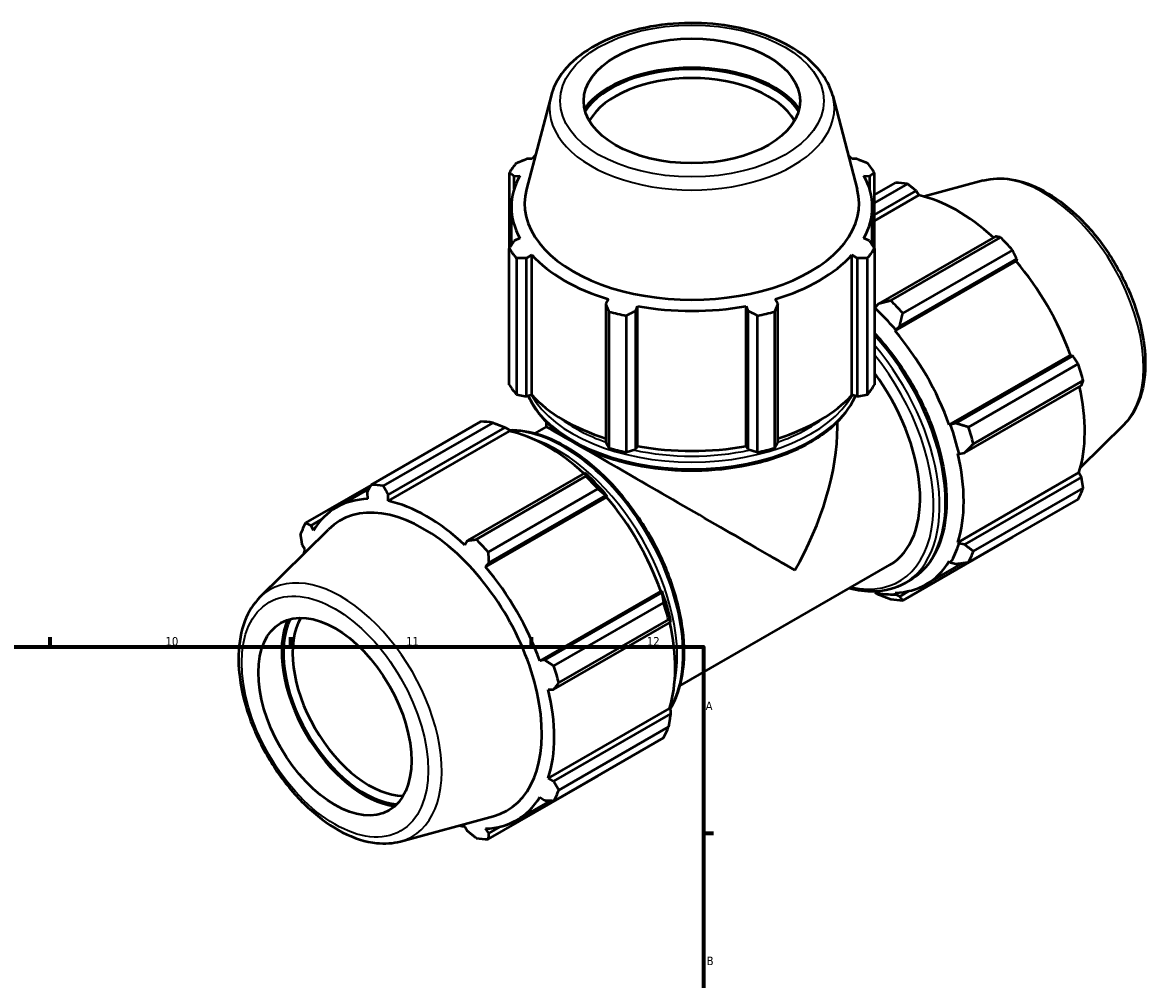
# Model space of a CAD drawing. Header units: millimetres. Extents: x 0 to 952, y 0 to 954.
# Tile 6 of 6: x 623 to 952, y 477 to 756. Entities that reach past the tile are written whole.
import ezdxf

# ---------------------------------------------------------------- set-up
doc = ezdxf.new("R2010")
doc.units = ezdxf.units.MM
for name, color, linetype, lineweight in [('Border (ISO)', 7, 'Continuous', 70), ('Visible (ISO)', 7, 'Continuous', 50), ('Visible Narrow (ISO)', 7, 'Continuous', 35)]:
    doc.layers.add(name, color=color, linetype=linetype, lineweight=lineweight)
doc.styles.add('Note Text (ISO)', font='tahoma.ttf')

# ---------------------------------------------------------------- blocks, each defined once
blk = doc.blocks.new('Borders Default Border')
at = {"layer": 'Border (ISO)'}
for p, q in [((630.75, 574), (630.75, 576.9)), ((700.83, 574), (700.83, 576.9)), ((770.92, 574), (770.92, 576.9)), ((821, 519.75), (823.9, 519.75))]:
    blk.add_line(p, q, dxfattribs=at)
at = {"layer": 'Border (ISO)', "flags": 128}
blk.add_lwpolyline([(20, 20), (20, 574), (821, 574), (821, 20), (20, 20)], dxfattribs=at)
at = {"layer": 'Border (ISO)', "color": 232, "true_color": 0xca0064, "char_height": 2.5, "attachment_point": 7, "style": 'Note Text (ISO)'}
for s, insert in [('10', (664.29, 574.35)), ('11', (734.37, 574.4)), ('12', (804.46, 574.4)), ('A', (821.59, 555.62)), ('B', (821.89, 481.37))]:
    blk.add_mtext(s, dxfattribs=dict(at, insert=insert))

msp = doc.modelspace()

# ---------------------------------------------------------------- linework, layer by layer
at = {"layer": 'Visible (ISO)'}
for p, q in [((776.585, 734.489), (769.438, 707.312)), ((858.61, 734.489), (865.757, 707.312)), ((770.989, 716.065), (769.486, 716.066)), ((865.709, 716.066), (864.205, 716.065)), ((764.435, 712.06), (764.435, 690.026)), ((870.76, 690.026), (870.76, 712.06)), ((765.868, 711.035), (767.484, 711.192)), ((765.868, 707.403), (765.868, 711.035)), ((867.71, 711.192), (869.327, 711.035)), ((869.327, 711.035), (869.327, 707.403)), ((870.76, 705.595), (876.927, 709.146)), ((880.415, 708.808), (870.76, 703.248)), ((902.443, 709.771), (885.247, 705.107)), ((870.76, 699.78), (882.929, 706.787)), ((870.76, 698.043), (883.678, 705.482)), ((882.929, 706.787), (883.678, 705.482)), ((765.052, 690.987), (765.052, 702.093)), ((870.142, 690.987), (870.142, 702.093)), ((767.484, 692.994), (765.868, 692.251)), ((869.327, 692.251), (867.71, 692.994)), ((905.995, 693.504), (871.932, 673.889)), ((875.524, 674.831), (907.47, 693.228)), ((764.435, 650.319), (764.435, 690.026)), ((870.76, 690.026), (870.76, 650.319)), ((910.958, 689.549), (879.012, 671.153)), ((766.478, 687.185), (766.478, 647.478)), ((769.486, 687.22), (770.989, 688.121)), ((769.486, 646.913), (769.486, 687.22)), ((770.989, 647.364), (770.989, 688.121)), ((864.205, 647.364), (864.205, 688.121)), ((864.205, 688.121), (865.709, 687.22)), ((865.709, 687.22), (865.709, 646.913)), ((868.717, 647.478), (868.717, 687.185)), ((876.756, 666.003), (912.007, 686.303)), ((878.108, 667.374), (912.171, 686.989)), ((912.171, 686.989), (912.007, 686.303)), ((793.335, 675.254), (792.552, 673.937)), ((842.643, 673.937), (841.86, 675.254)), ((792.552, 673.937), (792.552, 633.63)), ((801.287, 671.854), (801.797, 673.235)), ((801.287, 631.547), (801.287, 671.854)), ((801.797, 632.478), (801.797, 673.235)), ((833.398, 632.478), (833.398, 673.235)), ((833.398, 673.235), (833.908, 671.854)), ((833.908, 671.854), (833.908, 631.547)), ((842.643, 633.63), (842.643, 673.937)), ((870.892, 672.686), (870.772, 672.314)), ((871.932, 673.889), (870.892, 672.686)), ((793.534, 631.898), (793.534, 671.605)), ((798.466, 670.428), (798.466, 630.722)), ((836.729, 630.722), (836.729, 670.428)), ((841.661, 671.605), (841.661, 631.898)), ((876.756, 666.003), (876.94, 666.307)), ((876.94, 666.307), (878.108, 667.374)), ((892.556, 638.636), (927.808, 658.936)), ((928.482, 658.739), (894.418, 639.123)), ((927.808, 658.936), (928.482, 658.739)), ((898.143, 638.016), (930.089, 656.413)), ((896.977, 630.509), (931.04, 650.125)), ((931.534, 651.548), (899.588, 633.152)), ((766.478, 647.478), (769.486, 646.913)), ((770.989, 647.364), (769.486, 646.913)), ((865.709, 646.913), (864.205, 647.364)), ((865.709, 646.913), (868.717, 647.478)), ((724.237, 621.218), (756.182, 639.614)), ((759.67, 639.276), (727.724, 620.88)), ((775.222, 638.088), (775.222, 639.515)), ((859.972, 638.088), (859.972, 639.515)), ((894.418, 639.123), (892.911, 638.645)), ((764.422, 636.807), (729.171, 616.507)), ((729.2, 618.261), (763.263, 637.876)), ((763.263, 637.876), (764.302, 637.317)), ((764.302, 637.317), (764.422, 636.807)), ((771.837, 636.138), (775.222, 638.088)), ((892.911, 638.645), (892.556, 638.636)), ((943.371, 638.699), (930.706, 626.166)), ((792.552, 633.63), (793.534, 631.898)), ((801.797, 632.478), (801.287, 631.547)), ((833.908, 631.547), (833.398, 632.478)), ((841.661, 631.898), (842.643, 633.63)), ((798.466, 630.722), (801.287, 631.547)), ((833.908, 631.547), (836.729, 630.722)), ((895.035, 630.29), (895.416, 630.21)), ((895.416, 630.21), (896.977, 630.509)), ((786.329, 624.593), (752.266, 604.978)), ((754.78, 605.299), (786.726, 623.696)), ((786.888, 624.311), (786.329, 624.593)), ((895.035, 604.455), (930.286, 624.755)), ((931.04, 623.456), (896.977, 603.84)), ((930.286, 624.755), (931.04, 623.456)), ((724.174, 621.096), (705.105, 610.116)), ((723.682, 620.144), (714.122, 614.638)), ((790.214, 620.017), (758.268, 601.621)), ((899.588, 601.871), (931.534, 620.267)), ((723.023, 618.859), (723.187, 617.087)), ((729.171, 616.507), (729.2, 618.261)), ((792.751, 617.628), (757.5, 597.328)), ((758.443, 598.463), (792.506, 618.079)), ((792.506, 618.079), (792.936, 617.932)), ((792.936, 617.932), (792.751, 617.628)), ((930.089, 617.067), (898.143, 598.67)), ((706.713, 609.394), (709.837, 611.193)), ((707.387, 607.918), (706.713, 609.394)), ((691.824, 588.483), (711.758, 608.208)), ((879.012, 587.568), (910.958, 605.964)), ((704.155, 603.726), (704.908, 602.427)), ((752.266, 604.978), (751.516, 603.639)), ((895.416, 604.097), (895.035, 604.455)), ((896.977, 603.84), (895.416, 604.097)), ((757.5, 597.328), (758.443, 598.463)), ((814.13, 562.695), (875.231, 597.881)), ((885.821, 592.244), (896.621, 598.463)), ((892.556, 598.964), (892.911, 598.547)), ((892.911, 598.547), (894.418, 598.172)), ((879.505, 592.518), (881.164, 593.474)), ((808.552, 590.261), (773.3, 569.961)), ((808.816, 589.828), (774.753, 570.213)), ((808.552, 590.261), (808.906, 590.27)), ((808.906, 590.27), (808.816, 589.828)), ((870.831, 590.124), (870.892, 589.865)), ((870.892, 589.865), (871.932, 589.306)), ((876.94, 589.279), (876.756, 589.795)), ((880.9, 590.314), (878.108, 588.707)), ((777.399, 568.484), (809.345, 586.881)), ((878.108, 588.707), (876.94, 589.279)), ((777.311, 561.598), (811.375, 581.214)), ((810.79, 582.016), (778.844, 563.62)), ((811.375, 581.214), (811.411, 581.835)), ((774.753, 570.213), (773.3, 569.961)), ((775.779, 561.615), (777.311, 561.598)), ((811.03, 556.08), (775.779, 535.78)), ((811.375, 554.545), (777.311, 534.929)), ((811.03, 556.08), (811.411, 555.722)), ((811.411, 555.722), (811.375, 554.545)), ((778.844, 532.339), (810.79, 550.735)), ((809.345, 547.534), (777.399, 529.138)), ((758.268, 518.036), (790.214, 536.432)), ((777.311, 534.929), (775.779, 535.78)), ((773.3, 530.289), (774.753, 529.261)), ((776.321, 529.187), (766.565, 523.569)), ((732.752, 517.411), (759.817, 524.751)), ((751.516, 521.7), (752.266, 520.395)), ((758.443, 519.796), (757.5, 521.12)), ((761.644, 521.64), (758.443, 519.796))]:
    msp.add_line(p, q, dxfattribs=at)
for centre, major_axis, ratio in [((817.597, 732.953), (31.5, 0), 0.5758617), ((713.653, 553.733), (15.72, -27.297), 0.5780931)]:
    msp.add_ellipse(centre, major_axis=major_axis, ratio=ratio, dxfattribs=at)
for centre, major_axis, ratio, start_param, end_param in [((817.597, 723.006), (-34.086, 0), 0.5758617, 3.5502881, 5.8744899), ((817.597, 723.006), (33.39, 0), 0.5758617, 0.3736084, 2.7679842), ((817.597, 721.461), (-31.5, 0), 0.5758617, 3.4639089, 5.960869), ((817.597, 701.043), (-56.5, 0), 0.5758617, 5.8432224, 5.93775), ((817.597, 702.093), (-52.545, 0), 0.5758617, 5.7620669, 5.8032198), ((817.597, 702.093), (-52.545, 0), 0.5758617, 3.6215582, 3.662711), ((817.597, 701.043), (56.5, 0), 0.5758617, 0.3454353, 0.4399629), ((817.597, 702.093), (-52.545, 0), 0.5758617, 5.9777527, 6.5886179), ((817.597, 702.093), (52.545, 0), 0.5758617, 5.9777527, 6.5886179), ((893.942, 657.555), (-28.195, 48.962), 0.5780931, 5.8451561, 5.9396837), ((817.597, 703.112), (-48.708, 0), 0.5758617, 6.1329002, 9.5750631), ((894.851, 658.079), (26.222, -45.535), 0.5780931, 2.0696433, 2.6635608), ((893.942, 657.555), (28.195, -48.962), 0.5780931, 1.9181653, 2.0126929), ((817.597, 701.043), (-56.5, 0), 0.5758617, 0.3454353, 0.4399629), ((817.597, 701.043), (56.5, 0), 0.5758617, 5.8432224, 5.93775), ((817.597, 702.093), (52.545, 0), 0.5758617, 3.6215582, 4.2324234), ((817.597, 702.093), (52.545, 0), 0.5758617, 5.1923545, 5.8032198), ((894.851, 658.079), (26.222, -45.535), 0.5780931, 1.2672974, 1.8781627), ((817.597, 702.093), (52.545, 0), 0.5758617, 4.4069564, 5.0178216), ((859.599, 637.778), (-26.222, 45.535), 0.5780931, 5.1942882, 5.1946383), ((859.599, 637.778), (26.504, -46.024), 0.5780931, 1.8781627, 2.0526956), ((861.997, 639.159), (-28.195, 48.962), 0.5780931, 5.059758, 5.1542856), ((817.597, 701.043), (56.5, 0), 0.5758617, 4.2724261, 4.3669537), ((817.597, 701.043), (56.5, 0), 0.5758617, 5.0578243, 5.1523519), ((859.599, 637.778), (-26.222, 45.535), 0.5780931, 4.4088901, 5.0197553), ((893.942, 657.555), (28.195, -48.962), 0.5780931, 1.1327672, 1.2272947), ((854.084, 634.602), (21.146, -36.721), 0.5780931, 0, 1.7679224), ((817.597, 661.336), (-56.5, 0), 0.5758617, 0.3454353, 0.4399629), ((817.597, 661.336), (56.5, 0), 0.5758617, 5.8432224, 5.93775), ((894.851, 658.079), (26.222, -45.535), 0.5780931, 0.4818993, 1.0759774), ((817.597, 661.336), (-52.545, 0), 0.5758617, 0.4799655, 1.0739634), ((817.597, 661.336), (-52.545, 0), 0.5758617, 2.0676292, 2.6616271), ((773.198, 588.023), (-28.195, 48.962), 0.5780931, 5.8451561, 5.9396837), ((775.595, 589.404), (26.222, -45.535), 0.5780931, 2.0696433, 2.6635608), ((817.597, 613.591), (-42.375, 24.497), 0.0016725, 3.9279577, 6.2822185), ((817.597, 613.591), (-29.993, -51.882), 0.5769785, 1.5717632, 2.3571613), ((859.599, 637.778), (26.504, -46.024), 0.5780931, 1.0927645, 1.2672974), ((861.997, 639.159), (-28.195, 48.962), 0.5780931, 4.2743598, 4.3688874), ((817.597, 661.336), (-52.545, 0), 0.5758617, 1.2653637, 1.8762289), ((817.597, 661.336), (56.5, 0), 0.5758617, 4.2724261, 4.3669537), ((817.597, 661.336), (56.5, 0), 0.5758617, 5.0578243, 5.1523519), ((859.599, 637.778), (-26.222, 45.535), 0.5780931, 3.6234919, 4.2343571), ((773.198, 588.023), (28.195, -48.962), 0.5780931, 1.9181653, 2.0126929), ((775.595, 589.404), (-26.504, 46.024), 0.5780931, 5.0197553, 5.1942882), ((741.252, 569.627), (-28.195, 48.962), 0.5780931, 5.8451561, 5.9396837), ((893.942, 657.555), (28.195, -48.962), 0.5780931, 0.347369, 0.4418966), ((740.344, 569.104), (-26.222, 45.535), 0.5780931, 5.9796864, 6.5905516), ((739.462, 568.596), (24.307, -42.21), 0.5780931, 6.1320197, 9.5759436), ((740.344, 569.104), (-26.222, 45.535), 0.5780931, 5.1942882, 5.8051535), ((775.595, 589.404), (26.222, -45.535), 0.5780931, 1.2672974, 1.8781627), ((741.252, 569.627), (-28.195, 48.962), 0.5780931, 0.347369, 0.4418966), ((741.252, 569.627), (-28.195, 48.962), 0.5780931, 5.059758, 5.1542856), ((859.599, 637.778), (26.504, -46.024), 0.5780931, 0.3073663, 0.4818993), ((740.344, 569.104), (26.222, -45.535), 0.5780931, 3.6234919, 3.6635915), ((861.997, 639.159), (28.195, -48.962), 0.5780931, 0.347369, 0.4418966), ((740.344, 569.104), (-26.222, 45.535), 0.5780931, 4.4088901, 5.0197553), ((859.599, 637.778), (26.222, -45.535), 0.5780931, 5.9796864, 6.5905516), ((775.595, 589.404), (-26.504, 46.024), 0.5780931, 4.2343571, 4.4088901), ((859.599, 637.778), (26.504, -46.024), 0.5780931, 5.8051535, 5.9796864), ((773.198, 588.023), (28.195, -48.962), 0.5780931, 1.1327672, 1.2272947), ((861.997, 639.159), (28.195, -48.962), 0.5780931, 5.8451561, 5.9396837), ((722.256, 558.687), (17.01, -29.538), 0.5780931, 3.5496047, 5.8751732), ((722.256, 558.687), (-16.663, 28.935), 0.5780931, 0.3726666, 2.768926), ((723.592, 559.457), (15.72, -27.297), 0.5780931, 3.4619791, 5.9627989), ((775.595, 589.404), (26.222, -45.535), 0.5780931, 0.4818993, 1.0759774), ((741.252, 569.627), (-28.195, 48.962), 0.5780931, 4.2743598, 4.3688874), ((740.344, 569.104), (-26.222, 45.535), 0.5780931, 3.6234919, 4.2343571), ((773.198, 588.023), (28.195, -48.962), 0.5780931, 0.347369, 0.4418966), ((740.344, 569.104), (26.222, -45.535), 0.5780931, 5.9796864, 6.5905516), ((741.252, 569.627), (28.195, -48.962), 0.5780931, 0.347369, 0.4418966), ((740.344, 569.104), (26.222, -45.535), 0.5780931, 5.7611865, 5.8051535), ((741.252, 569.627), (28.195, -48.962), 0.5780931, 5.8451561, 5.9396837)]:
    msp.add_ellipse(centre, major_axis=major_axis, ratio=ratio, start_param=start_param, end_param=end_param, dxfattribs=at)
for points, knots in [([(858.61, 734.489), (857.935, 737.059), (856.633, 739.5), (852.855, 744.164), (850.266, 746.343), (844.046, 750.155), (840.369, 751.757), (832.391, 754.172), (828.093, 754.984), (819.312, 755.759), (814.834, 755.726), (806.11, 754.822), (801.868, 753.952), (794.01, 751.431), (790.398, 749.778), (784.187, 745.786), (781.584, 743.445), (778.224, 738.847), (777.17, 736.715), (776.585, 734.489)], [5.6480723, 5.6480723, 5.6480723, 5.6480723, 5.9343467, 5.9343467, 6.2520729, 6.2520729, 6.5846435, 6.5846435, 6.9165259, 6.9165259, 7.246614, 7.246614, 7.5767826, 7.5767826, 7.9088338, 7.9088338, 8.2411159, 8.2411159, 8.4890947, 8.4890947, 8.4890947, 8.4890947]), ([(902.443, 709.771), (905.017, 710.469), (907.792, 710.561), (913.736, 709.612), (916.924, 708.456), (923.342, 704.968), (926.57, 702.58), (932.649, 696.871), (935.499, 693.55), (940.551, 686.325), (942.755, 682.425), (946.317, 674.41), (947.674, 670.297), (949.397, 662.225), (949.758, 658.268), (949.377, 650.891), (948.637, 647.466), (946.317, 642.275), (944.999, 640.31), (943.371, 638.699)], [5.6508865, 5.6508865, 5.6508865, 5.6508865, 5.9375323, 5.9375323, 6.2552526, 6.2552526, 6.5877037, 6.5877037, 6.9195397, 6.9195397, 7.2496192, 7.2496192, 7.5797848, 7.5797848, 7.9117999, 7.9117999, 8.2439261, 8.2439261, 8.4901479, 8.4901479, 8.4901479, 8.4901479]), ([(870.76, 665.384), (871.637, 664.45), (872.498, 663.483), (876.628, 658.597), (879.628, 654.258), (884.755, 645.117), (886.881, 640.317), (890.048, 630.727), (891.087, 625.938), (891.961, 616.838), (891.794, 612.529), (890.231, 604.84), (888.84, 601.453), (885.311, 596.526), (883.382, 594.751), (881.164, 593.474)], [6.6837722, 6.6837722, 6.6837722, 6.6837722, 6.7666833, 6.7666833, 7.0901839, 7.0901839, 7.4134007, 7.4134007, 7.7369762, 7.7369762, 8.0612676, 8.0612676, 8.384226, 8.384226, 8.6413135, 8.6413135, 8.6413135, 8.6413135]), ([(769.953, 647.053), (770.205, 646.469), (770.487, 645.89), (772.398, 642.388), (774.779, 639.647), (780.906, 634.694), (784.692, 632.5), (793.247, 628.921), (798.018, 627.541), (808.049, 625.729), (813.307, 625.296), (823.786, 625.414), (829.006, 625.964), (838.897, 627.997), (843.566, 629.48), (851.889, 633.249), (855.54, 635.535), (861.425, 640.707), (863.667, 643.592), (865.125, 646.787), (865.184, 646.92), (865.241, 647.053)], [2.5992831, 2.5992831, 2.5992831, 2.5992831, 2.6606755, 2.6606755, 2.9753029, 2.9753029, 3.2988085, 3.2988085, 3.6230562, 3.6230562, 3.9465611, 3.9465611, 4.2697782, 4.2697782, 4.5933588, 4.5933588, 4.9176758, 4.9176758, 5.2406966, 5.2406966, 5.2546986, 5.2546986, 5.2546986, 5.2546986]), ([(811.243, 555.88), (811.259, 555.906), (811.275, 555.932), (813.041, 558.812), (814.238, 562.249), (815.487, 570.04), (815.506, 574.419), (814.349, 583.625), (813.169, 588.452), (809.738, 598.052), (807.491, 602.825), (802.158, 611.848), (799.074, 616.096), (792.369, 623.649), (788.749, 626.951), (781.317, 632.275), (777.506, 634.293), (770.537, 636.644), (767.357, 637.162), (764.363, 637.058)], [4.2268147, 4.2268147, 4.2268147, 4.2268147, 4.2297083, 4.2297083, 4.5443452, 4.5443452, 4.8677941, 4.8677941, 5.1920195, 5.1920195, 5.5155201, 5.5155201, 5.838737, 5.838737, 6.1623124, 6.1623124, 6.4866039, 6.4866039, 6.7689764, 6.7689764, 6.7689764, 6.7689764]), ([(879.505, 592.518), (876.877, 591.005), (873.849, 590.196), (868.283, 590.061), (865.846, 590.376), (863.358, 591.044)], [2.3581282, 2.3581282, 2.3581282, 2.3581282, 2.66277938, 2.66277938, 2.88151929, 2.88151929, 2.88151929, 2.88151929]), ([(691.824, 588.483), (689.928, 586.608), (688.456, 584.254), (686.292, 578.636), (685.692, 575.298), (685.488, 567.996), (685.933, 564.006), (687.82, 555.883), (689.261, 551.751), (692.975, 543.755), (695.242, 539.891), (700.386, 532.788), (703.262, 529.549), (709.379, 524.008), (712.62, 521.71), (719.192, 518.336), (722.526, 517.257), (728.18, 516.658), (730.541, 516.811), (732.752, 517.411)], [0.9346301, 0.9346301, 0.9346301, 0.9346301, 1.2212759, 1.2212759, 1.5389962, 1.5389962, 1.8714473, 1.8714473, 2.2032833, 2.2032833, 2.5333628, 2.5333628, 2.8635284, 2.8635284, 3.1955435, 3.1955435, 3.5276697, 3.5276697, 3.7738915, 3.7738915, 3.7738915, 3.7738915])]:
    msp.add_open_spline(points, degree=3, knots=knots, dxfattribs=at)
for points, weights in [([(766.478, 714.9), (768.013, 715.501), (769.486, 716.066)], [1, 1.00158253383, 1.00234865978]), ([(865.709, 716.066), (867.182, 715.501), (868.717, 714.9)], [1.00234865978, 1.00158253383, 1]), ([(765.868, 711.035), (765.166, 711.543), (764.435, 712.06)], [1.00234865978, 1.00158253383, 1]), ([(870.76, 712.06), (870.029, 711.543), (869.327, 711.035)], [1, 1.00158253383, 1.00234865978]), ([(882.929, 706.787), (881.702, 707.78), (880.415, 708.808)], [1.00234865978, 1.00158253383, 1]), ([(764.435, 690.026), (765.166, 691.167), (765.868, 692.251)], [1, 1.00158253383, 1.00234865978]), ([(869.327, 692.251), (870.029, 691.167), (870.76, 690.026)], [1.00234865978, 1.00158253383, 1]), ([(907.47, 693.228), (906.723, 693.372), (905.995, 693.504)], [1, 1.00158253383, 1.00234865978]), ([(912.171, 686.989), (911.582, 688.246), (910.958, 689.549)], [1.00234865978, 1.00158253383, 1]), ([(769.486, 687.22), (768.013, 687.209), (766.478, 687.185)], [1.00234865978, 1.00158253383, 1]), ([(868.717, 687.185), (867.182, 687.209), (865.709, 687.22)], [1, 1.00158253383, 1.00234865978]), ([(793.534, 671.605), (793.033, 672.801), (792.552, 673.937)], [1, 1.00158253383, 1.00234865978]), ([(801.287, 671.854), (799.905, 671.162), (798.466, 670.428)], [1.00234865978, 1.00158253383, 1]), ([(836.729, 670.428), (835.289, 671.162), (833.908, 671.854)], [1, 1.00158253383, 1.00234865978]), ([(842.643, 673.937), (842.162, 672.801), (841.661, 671.605)], [1.00234865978, 1.00158253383, 1]), ([(875.524, 674.831), (873.676, 674.341), (871.932, 673.889)], [1.01535147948, 1.01094152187, 1.0057290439]), ([(878.108, 667.374), (878.535, 669.216), (879.012, 671.153)], [1.0057290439, 1.01094152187, 1.01535147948]), ([(930.089, 656.413), (929.274, 657.603), (928.482, 658.739)], [1, 1.00158253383, 1.00234865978]), ([(931.04, 650.125), (931.287, 650.825), (931.534, 651.548)], [1.00234865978, 1.00158253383, 1]), ([(759.67, 639.276), (761.519, 638.571), (763.263, 637.876)], [1.01535147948, 1.01094152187, 1.0057290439]), ([(898.143, 638.016), (896.227, 638.572), (894.418, 639.123)], [1.01535147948, 1.01094152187, 1.0057290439]), ([(896.977, 630.509), (898.24, 631.795), (899.588, 633.152)], [1.0057290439, 1.01094152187, 1.01535147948]), ([(786.329, 624.593), (786.539, 624.163), (786.726, 623.696)], [1.0057290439, 1.01094152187, 1.01535147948]), ([(931.534, 620.267), (931.287, 621.897), (931.04, 623.456)], [1, 1.00158253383, 1.00234865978]), ([(723.023, 618.859), (723.612, 620.012), (724.237, 621.218)], [1.00234865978, 1.00158253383, 1]), ([(727.724, 620.88), (728.472, 619.541), (729.2, 618.261)], [1, 1.00158253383, 1.00234865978]), ([(790.214, 620.017), (791.399, 619.037), (792.506, 618.079)], [1.01535147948, 1.01094152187, 1.0057290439]), ([(705.105, 610.116), (705.92, 609.745), (706.713, 609.394)], [1, 1.00158253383, 1.00234865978]), ([(704.155, 603.726), (703.908, 605.285), (703.661, 606.915)], [1.00234865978, 1.00158253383, 1]), ([(910.958, 605.964), (910.99, 606.025), (911.021, 606.086)], [1, 1.0000797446, 1.00015741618]), ([(752.266, 604.978), (753.492, 605.132), (754.78, 605.299)], [1.00234865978, 1.00158253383, 1]), ([(899.588, 601.871), (898.24, 602.866), (896.977, 603.84)], [1.01535147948, 1.01094152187, 1.0057290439]), ([(758.268, 601.621), (758.352, 600.007), (758.443, 598.463)], [1, 1.00158253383, 1.00234865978]), ([(894.418, 598.172), (896.227, 598.407), (898.143, 598.67)], [1.0057290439, 1.01094152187, 1.01535147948]), ([(808.816, 589.828), (809.091, 588.394), (809.345, 586.881)], [1.0057290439, 1.01094152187, 1.01535147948]), ([(871.932, 589.306), (873.676, 588.611), (875.524, 587.906)], [1.0057290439, 1.01094152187, 1.01535147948]), ([(879.012, 587.568), (878.535, 588.14), (878.108, 588.707)], [1.01535147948, 1.01094152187, 1.0057290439]), ([(810.79, 582.016), (811.104, 581.616), (811.375, 581.214)], [1.01535147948, 1.01094152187, 1.0057290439]), ([(774.753, 570.213), (776.044, 569.363), (777.399, 568.484)], [1.00234865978, 1.00158253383, 1]), ([(778.844, 563.62), (778.057, 562.586), (777.311, 561.598)], [1, 1.00158253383, 1.00234865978]), ([(811.375, 554.545), (811.104, 552.688), (810.79, 550.735)], [1.0057290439, 1.01094152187, 1.01535147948]), ([(777.311, 534.929), (778.057, 533.657), (778.844, 532.339)], [1.00234865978, 1.00158253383, 1]), ([(790.333, 536.586), (790.273, 536.509), (790.214, 536.432)], [1.01490246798, 1.01512800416, 1.01535147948]), ([(777.399, 529.138), (776.044, 529.198), (774.753, 529.261)], [1, 1.00158253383, 1.00234865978]), ([(754.78, 518.374), (753.492, 519.402), (752.266, 520.395)], [1, 1.00158253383, 1.00234865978]), ([(758.443, 519.796), (758.352, 518.931), (758.268, 518.036)], [1.00234865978, 1.00158253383, 1])]:
    msp.add_rational_spline(points, weights, degree=2, dxfattribs=at)
at = {"layer": 'Visible Narrow (ISO)'}
for centre, major_axis, ratio in [((817.597, 732.953), (38.399, 0), 0.5758617), ((713.653, 553.733), (19.162, -33.276), 0.5780931)]:
    msp.add_ellipse(centre, major_axis=major_axis, ratio=ratio, dxfattribs=at)
for centre, major_axis, ratio, start_param, end_param in [((817.597, 730.913), (-41.48, 0), 0.5758617, 6.1329002, 9.5750631), ((919.778, 672.433), (-20.7, 35.946), 0.5780931, 3.2927583, 6.1320197), ((856.634, 636.071), (24.53, -42.597), 0.5780931, 0, 1.9396224), ((854.084, 634.602), (23.901, -41.505), 0.5780931, 5.7983418, 8.1264793), ((854.975, 635.115), (24.53, -42.597), 0.5780931, 0, 1.8867262), ((817.597, 654.19), (49.155, 0), 0.5758617, 3.395737, 6.029041), ((817.597, 656.109), (-49.155, 0), 0.5758617, 0.3154358, 2.8261568), ((817.597, 657.139), (-47.895, 0), 0.5758617, 0.6347164, 1.0205347), ((817.597, 657.139), (-47.895, 0), 0.5758617, 2.121058, 2.5068763), ((780.22, 592.067), (-24.53, 42.597), 0.5780931, 3.4563048, 5.9726807), ((778.56, 591.111), (-24.53, 42.597), 0.5780931, 3.7028983, 5.7218796), ((817.597, 657.139), (-47.895, 0), 0.5758617, 1.2083386, 1.9332541), ((715.417, 554.749), (20.7, -35.946), 0.5780931, 6.1320197, 9.5759436)]:
    msp.add_ellipse(centre, major_axis=major_axis, ratio=ratio, start_param=start_param, end_param=end_param, dxfattribs=at)

# ---------------------------------------------------------------- block references
msp.add_blockref('Borders Default Border', (0, 0))

doc.saveas('drawing.dxf')
